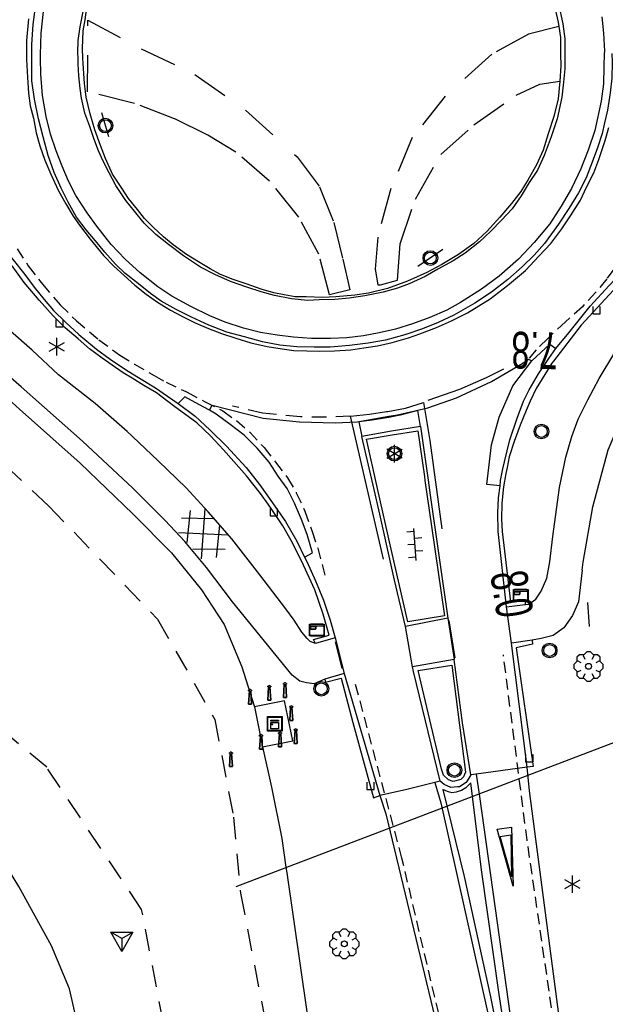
# Model space of a CAD drawing. Extents: x 99796 to 103543, y 406299 to 407646.
# Tile 69 of 85: x 102231 to 102271, y 406666 to 406733. Entities that reach past the tile are written whole.
import ezdxf
from ezdxf.enums import TextEntityAlignment as Align

# ---------------------------------------------------------------- set-up
doc = ezdxf.new("R2010")
doc.units = 0
for name, pattern in [('Cult-sch', [4.5, 2.5, -2]), ('Mi-deelstr', [1.65, 1, -0.65]), ('Mi-knt-strp', [1.15, 0.75, -0.4]), ('Slootbodem', [2.5, 1.5, -1])]:
    doc.linetypes.add(name, pattern=pattern)
for name, color, linetype in [('1101', 252, 'CONTINUOUS'), ('1103', 252, 'CONTINUOUS'), ('1104', 252, 'CONTINUOUS'), ('1107', 252, 'CONTINUOUS'), ('1110', 252, 'CONTINUOUS'), ('1111', 252, 'CONTINUOUS'), ('1202', 252, 'CONTINUOUS'), ('1203', 252, 'CONTINUOUS'), ('1206', 252, 'CONTINUOUS'), ('1207', 252, 'Mi-knt-strp'), ('1211', 252, 'CONTINUOUS'), ('1214', 252, 'Mi-deelstr'), ('1237', 252, 'CONTINUOUS'), ('1307', 252, 'Schrikhek'), ('1404', 252, 'CONTINUOUS'), ('1406', 252, 'Slootbodem'), ('1605', 252, 'CONTINUOUS'), ('2010', 252, 'Cult-sch'), ('2201', 252, 'CONTINUOUS'), ('2401', 252, 'CONTINUOUS'), ('2701', 252, 'CONTINUOUS'), ('2705', 252, 'CONTINUOUS'), ('2901', 252, 'CONTINUOUS'), ('3001', 252, 'CONTINUOUS'), ('3302', 252, 'CONTINUOUS'), ('3604', 252, 'CONTINUOUS'), ('4411', 252, 'CONTINUOUS'), ('4413', 252, 'CONTINUOUS'), ('4501', 252, 'CONTINUOUS')]:
    doc.layers.add(name, color=color, linetype=linetype)
doc.linetypes.add('Schrikhek', pattern='A,1.5,-0.5,[3,dgnlstyle.shx,S=0.004,R=0,X=0,Y=0],-0.5', length=2.5)

# ---------------------------------------------------------------- blocks, each defined once
blk = doc.blocks.new('100', base_point=(97530.523591, 404577.892233))
at = {"layer": '3302'}
blk.add_polyline3d([(97529.773591, 404578.324233, 0), (97531.273591, 404578.324233, 0), (97530.523591, 404577.024233, 0)], close=True, dxfattribs=at)
for points in [[(97530.523591, 404577.892233, 0), (97529.773591, 404578.324233, 0)], [(97530.523591, 404577.892233, 0), (97531.273591, 404578.324233, 0)], [(97530.523591, 404577.892233, 0), (97530.523591, 404577.024233, 0)]]:
    blk.add_polyline3d(points, dxfattribs=at)
blk = doc.blocks.new('PAALTJE', base_point=(97500.879966, 403507.602474))
at = {"layer": '3001'}
for points in [[(97500.929966, 403508.552474, 0), (97500.979966, 403508.552474, 0), (97500.979966, 403508.502474, 0), (97500.929966, 403508.502474, 0), (97500.979966, 403507.602474, 0), (97500.779966, 403507.602474, 0), (97500.829966, 403508.502474, 0), (97500.779966, 403508.502474, 0), (97500.779966, 403508.552474, 0), (97500.829966, 403508.552474, 0)], [(97500.829966, 403508.552474, 0), (97500.779966, 403508.552474, 0), (97500.779966, 403508.502474, 0), (97500.829966, 403508.502474, 0), (97500.779966, 403507.602474, 0), (97500.979966, 403507.602474, 0), (97500.929966, 403508.502474, 0), (97500.979966, 403508.502474, 0), (97500.979966, 403508.552474, 0), (97500.929966, 403508.552474, 0)]]:
    blk.add_polyline3d(points, dxfattribs=at)
blk.add_arc((97500.879966, 403508.552474), 0.05, 0, 180, dxfattribs=at)
blk.add_arc((97500.879966, 403508.552474), 0.05, 0, 180, dxfattribs=at)
blk = doc.blocks.new('IMG-OPENBARE_VERLICHTINGSKAST', base_point=(97500.879966, 403507.602474))
at = {"layer": '2705'}
for points in [[(97500.379966, 403508.102474, 0), (97501.379966, 403508.102474, 0), (97501.379966, 403507.102474, 0), (97500.379966, 403507.102474, 0)], [(97500.618198, 403507.866454, 0), (97501.129648, 403507.866454, 0), (97501.129648, 403507.789878, 0), (97500.618198, 403507.789878, 0)], [(97500.618198, 403507.709163, 0), (97501.129648, 403507.709163, 0), (97501.129648, 403507.270405, 0), (97500.618198, 403507.270405, 0)]]:
    blk.add_polyline3d(points, close=True, dxfattribs=at)
for points in [[(97500.416612, 403507.165485, 0), (97500.416612, 403508.044589, 0)], [(97500.438212, 403508.066188, 0), (97501.317777, 403508.066188, 0)], [(97501.339377, 403508.044589, 0), (97501.339377, 403507.165485, 0)], [(97501.317777, 403507.143885, 0), (97500.438212, 403507.143885, 0)]]:
    blk.add_polyline3d(points, dxfattribs=at)
blk.add_circle((97500.703094, 403507.568429), 0.035426, dxfattribs=at)
for centre, start, end in [((97500.438212, 403508.044589), 90, 180), ((97501.317777, 403508.044589), 0, 90), ((97500.438212, 403507.165485), 180, 270), ((97501.317777, 403507.165485), 270, 0)]:
    blk.add_arc(centre, 0.0216, start, end, dxfattribs=at)
blk = doc.blocks.new('VERKEERSBORD', base_point=(97503.821083, 403507.602474))
at = {"layer": '2401'}
for radius in [0.5, 0.5, 0.4, 0.4]:
    blk.add_circle((97503.821083, 403507.602474), radius, dxfattribs=at)
blk = doc.blocks.new('LICHTMAST', base_point=(106423.199838, 404577.892233))
at = {"layer": '2701'}
for points in [[(106423.199838, 404577.292233, 0), (106423.199838, 404578.492233, 0)], [(106422.680222, 404577.592233, 0), (106423.719453, 404578.192234, 0)], [(106423.719453, 404577.592234, 0), (106422.680222, 404578.192233, 0)]]:
    blk.add_polyline3d(points, dxfattribs=at)
blk = doc.blocks.new('TROTTOIRKOLK', base_point=(97500.879966, 403507.602474))
at = {"layer": '3604'}
blk.add_polyline3d([(97500.629987, 403507.602517, 0), (97500.629987, 403507.102474, 0), (97501.129945, 403507.102474, 0), (97501.129774, 403507.602517, 0)], dxfattribs=at)
blk = doc.blocks.new('GV6', base_point=(97503.821083, 403517.176353))
at = {"layer": '4411'}
for points in [[(97503.821083, 403517.145103, 0), (97503.977333, 403517.270103, 0)], [(97503.883583, 403517.082603, 0), (97504.133583, 403517.270103, 0)], [(97503.883583, 403517.270103, 0), (97504.133583, 403517.082603, 0)], [(97504.039833, 403517.270103, 0), (97504.196083, 403517.145103, 0)], [(97503.821083, 403517.207603, 0), (97503.977333, 403517.082603, 0)], [(97504.039833, 403517.082603, 0), (97504.196083, 403517.207603, 0)]]:
    blk.add_polyline3d(points, dxfattribs=at)
blk = doc.blocks.new('HECTOMETERPAAL', base_point=(97500.879966, 403507.602474))
at = {"layer": '2201'}
blk.add_polyline3d([(97501.379966, 403508.002474, 0), (97501.379966, 403507.202474, 0), (97500.379966, 403507.202474, 0), (97500.379966, 403508.002474, 0)], close=True, dxfattribs=at)
blk.add_polyline3d([(97501.379966, 403508.002474, 0), (97501.379966, 403507.202474, 0), (97500.379966, 403507.202474, 0), (97500.379966, 403508.002474, 0)], close=True, dxfattribs=at)
for points in [[(97500.387999, 403507.279814, 0), (97500.387999, 403507.920491, 0)], [(97500.387999, 403507.920491, 0), (97500.387999, 403507.279814, 0)], [(97500.459598, 403507.99209, 0), (97500.979966, 403507.99209, 0), (97501.298012, 403507.99209, 0)], [(97501.298012, 403507.99209, 0), (97500.979966, 403507.99209, 0), (97500.459598, 403507.99209, 0)], [(97501.369612, 403507.920491, 0), (97501.369612, 403507.279814, 0)], [(97501.369612, 403507.279814, 0), (97501.369612, 403507.920491, 0)], [(97500.407999, 403507.279814, 0), (97500.407999, 403507.820491, 0)], [(97500.407999, 403507.279814, 0), (97500.407999, 403507.820491, 0)], [(97500.437999, 403507.679814, 0), (97500.437999, 403507.820491, 0)], [(97500.437999, 403507.679814, 0), (97500.437999, 403507.820491, 0)], [(97500.437999, 403507.820491, 0), (97500.437999, 403507.679814, 0)], [(97500.459598, 403507.87209, 0), (97501.298012, 403507.87209, 0)], [(97500.459598, 403507.87209, 0), (97501.298012, 403507.87209, 0)], [(97500.459598, 403507.84209, 0), (97500.798012, 403507.84209, 0)], [(97500.459598, 403507.84209, 0), (97500.798012, 403507.84209, 0)], [(97500.798012, 403507.84209, 0), (97500.459598, 403507.84209, 0)], [(97500.798012, 403507.658214, 0), (97500.459598, 403507.658214, 0)], [(97500.798012, 403507.658214, 0), (97500.459598, 403507.658214, 0)], [(97500.459598, 403507.658214, 0), (97500.798012, 403507.658214, 0)], [(97501.298012, 403507.228214, 0), (97500.979966, 403507.228214, 0), (97500.459598, 403507.228214, 0)], [(97501.298012, 403507.228214, 0), (97500.979966, 403507.228214, 0), (97500.459598, 403507.228214, 0)], [(97500.819612, 403507.820491, 0), (97500.819612, 403507.679814, 0)], [(97500.819612, 403507.820491, 0), (97500.819612, 403507.679814, 0)], [(97500.819612, 403507.679814, 0), (97500.819612, 403507.820491, 0)], [(97501.349612, 403507.820491, 0), (97501.349612, 403507.279814, 0)], [(97501.349612, 403507.820491, 0), (97501.349612, 403507.279814, 0)], [(97501.298012, 403507.208214, 0), (97500.979966, 403507.208214, 0), (97500.459598, 403507.208214, 0)], [(97500.459598, 403507.208214, 0), (97500.979966, 403507.208214, 0), (97501.298012, 403507.208214, 0)]]:
    blk.add_polyline3d(points, dxfattribs=at)
for centre, radius, start, end in [((97500.459598, 403507.920491), 0.0716, 90, 180), ((97500.459598, 403507.920491), 0.0716, 90, 180), ((97501.298012, 403507.920491), 0.0716, 0, 90), ((97501.298012, 403507.920491), 0.0716, 0, 90), ((97500.459598, 403507.279814), 0.0716, 180, 270), ((97500.459598, 403507.279814), 0.0716, 180, 270), ((97500.459598, 403507.820491), 0.0516, 90, 180), ((97500.459598, 403507.820491), 0.0516, 90, 180), ((97500.459598, 403507.279814), 0.0516, 180, 270), ((97500.459598, 403507.279814), 0.0516, 180, 270), ((97500.459598, 403507.820491), 0.0216, 90, 180), ((97500.459598, 403507.820491), 0.0216, 90, 180), ((97500.459598, 403507.820491), 0.0216, 90, 180), ((97500.459598, 403507.679814), 0.0216, 180.000004, 270), ((97500.459598, 403507.679814), 0.0216, 180.000004, 270), ((97500.459598, 403507.679814), 0.0216, 180.000004, 270), ((97500.798012, 403507.820491), 0.0216, 0, 90), ((97500.798012, 403507.820491), 0.0216, 0, 90), ((97500.798012, 403507.820491), 0.0216, 0, 90), ((97500.798012, 403507.679814), 0.0216, 270.000004, 0), ((97500.798012, 403507.679814), 0.0216, 270.000004, 0), ((97500.798012, 403507.679814), 0.0216, 270.000004, 0), ((97501.298012, 403507.820491), 0.0516, 0, 90), ((97501.298012, 403507.820491), 0.0516, 0, 90), ((97501.298012, 403507.279814), 0.0716, 270, 0), ((97501.298012, 403507.279814), 0.0516, 270.000003, 0), ((97501.298012, 403507.279814), 0.0516, 270.000003, 0), ((97501.298012, 403507.279814), 0.0716, 270, 0)]:
    blk.add_arc(centre, radius, start, end, dxfattribs=at)
blk = doc.blocks.new('BOOM', base_point=(97503.821083, 403507.602474))
at = {"layer": '2901'}
for points in [[(97504.071083, 403508.102474, 0), (97504.196083, 403508.352474, 0), (97503.946083, 403508.602474, 0), (97503.696083, 403508.602474, 0), (97503.446083, 403508.352474, 0), (97503.571083, 403508.102474, 0)], [(97503.321083, 403507.852474, 0), (97503.071083, 403507.977474, 0), (97502.821083, 403507.727474, 0), (97502.821083, 403507.477474, 0), (97503.071083, 403507.227474, 0), (97503.321083, 403507.352474, 0)], [(97503.491578, 403508.39797, 0), (97503.202364, 403508.39797, 0), (97503.025588, 403508.221193, 0), (97503.025588, 403507.931979, 0)], [(97504.616578, 403507.931979, 0), (97504.616578, 403508.221193, 0), (97504.439801, 403508.39797, 0), (97504.150588, 403508.39797, 0)], [(97504.321083, 403507.352474, 0), (97504.571083, 403507.227474, 0), (97504.821083, 403507.477474, 0), (97504.821083, 403507.727474, 0), (97504.571083, 403507.977474, 0), (97504.321083, 403507.852474, 0)], [(97503.025588, 403507.27297, 0), (97503.025588, 403506.983756, 0), (97503.202364, 403506.806979, 0), (97503.491578, 403506.806979, 0)], [(97504.150588, 403506.806979, 0), (97504.439801, 403506.806979, 0), (97504.616578, 403506.983756, 0), (97504.616578, 403507.27297, 0)], [(97503.571083, 403507.102474, 0), (97503.446083, 403506.852474, 0), (97503.696083, 403506.602474, 0), (97503.946083, 403506.602474, 0), (97504.196083, 403506.852474, 0), (97504.071083, 403507.102474, 0)]]:
    blk.add_polyline3d(points, dxfattribs=at)
blk.add_circle((97503.821083, 403507.602474), 0.2, dxfattribs=at)
blk.add_circle((97503.821083, 403507.602474), 0.2, dxfattribs=at)
blk = doc.blocks.new('VOORWAARSCHUWINGSDRIEHOEK', base_point=(97500.879966, 403507.602474))
at = {"layer": '1237'}
blk.add_polyline3d([(97504.879966, 403508.108507, 0), (97504.8781, 403507.103754, 0), (97500.879966, 403507.602474, 0)], close=True, dxfattribs=at)
blk.add_polyline3d([(97504.369687, 403507.958989, 0), (97504.37033, 403507.245386, 0), (97501.535045, 403507.606741, 0), (97504.365488, 403507.959918, 0)], dxfattribs=at)
blk = doc.blocks.new('OV6', base_point=(97503.821083, 403517.176353))
at = {"layer": '4413'}
for points in [[(97503.852333, 403517.176353, 0), (97503.852333, 403517.207603, 0)], [(97503.977333, 403517.176353, 0), (97503.977333, 403517.207603, 0)], [(97504.102333, 403517.176353, 0), (97504.102333, 403517.207603, 0)], [(97503.821083, 403517.176353, 0), (97504.133583, 403517.176353, 0)], [(97503.914833, 403517.176353, 0), (97503.914833, 403517.145103, 0)], [(97504.039833, 403517.176353, 0), (97504.039833, 403517.145103, 0)]]:
    blk.add_polyline3d(points, dxfattribs=at)

msp = doc.modelspace()

# ---------------------------------------------------------------- linework, layer by layer
at = {"layer": '1101'}
for points in [[(102232.304394, 406730.462257, 1.082576), (102232.307478, 406731.41066, 1.089819), (102232.389062, 406732.757352, 1.084044), (102232.608109, 406734.298132, 1.072494)], [(102271.141022, 406725.329124, 1.035919), (102270.823255, 406724.364273, 1.035919), (102270.460784, 406723.377444, 0.987794), (102270.045414, 406722.325422, 1.016669), (102269.51754, 406721.300222, 1.018594), (102268.856674, 406720.235534, 1.014744), (102268.164142, 406719.159298, 1.003194), (102267.204135, 406717.852838, 1.028219), (102266.503035, 406717.061587, 0.968544), (102265.694275, 406716.261767, 0.918494), (102264.711171, 406715.403833, 0.937744), (102263.593956, 406714.535467, 0.903094), (102262.464076, 406713.787802, 0.916569), (102261.042877, 406712.95967, 0.947369), (102259.975582, 406712.464951, 0.949294), (102258.895248, 406712.024994, 0.966619), (102257.701665, 406711.62229, 0.966619), (102256.387755, 406711.259075, 0.955069), (102255.193799, 406711.049713, 0.924269), (102253.931298, 406710.905917, 0.910794), (102252.627447, 406710.789315, 0.918494), (102251.524388, 406710.794903, 0.939669), (102250.341609, 406710.816138, 0.935819), (102249.194219, 406710.920818, 0.935819), (102248.007342, 406711.148433, 0.943519), (102246.782466, 406711.479239, 0.947369), (102245.590746, 406711.805202, 0.939669), (102244.36438, 406712.286882, 0.951219), (102243.167817, 406712.832265, 0.941594), (102242.140382, 406713.343747, 0.949294), (102241.1163, 406713.921167, 0.945444), (102240.389868, 406714.448296, 0.947369), (102239.565834, 406715.091653, 0.949294), (102238.631531, 406715.828143, 0.933894), (102238.00978, 406716.429405, 0.947369), (102237.274408, 406717.25791, 0.953144), (102236.63105, 406718.025692, 0.953144), (102236.014515, 406718.778201, 0.953144), (102235.356256, 406719.643585, 0.966619), (102234.775856, 406720.650904, 1.078269), (102234.305724, 406721.617989, 1.080194), (102233.834102, 406722.68007, 1.089819), (102233.426183, 406723.84385, 1.095594), (102233.065947, 406725.105234, 1.070569), (102232.766061, 406726.337187, 1.068644), (102232.492998, 406727.682017, 1.082119), (102232.307106, 406728.932597, 1.068644), (102232.30338, 406730.150394, 1.080194), (102232.304394, 406730.462257, 1.082576)], [(102271.78876, 406730.78429, 1.021058), (102271.818652, 406730.205529, 1.026294), (102271.796673, 406729.101352, 1.022444), (102271.671131, 406728.097387, 1.032069), (102271.502375, 406726.916842, 1.022444), (102271.30419, 406726.05332, 0.991644), (102271.141022, 406725.329124, 1.035919)], [(102229.292973, 406718.752869, 0.864626), (102229.500099, 406718.551703, 0.856069), (102230.146437, 406717.763431, 0.856069), (102231.030076, 406716.724821, 0.821419), (102231.822445, 406715.723462, 0.828844), (102232.458725, 406714.879684, 0.841219), (102233.150139, 406714.038514, 0.833794), (102233.787909, 406713.290475, 0.831319), (102234.597042, 406712.496616, 0.831319), (102235.505267, 406711.657308, 0.831319), (102236.714124, 406710.639559, 0.836269), (102237.634643, 406709.969379, 0.838744), (102238.675862, 406709.259339, 0.853594), (102239.747628, 406708.60555, 0.836269), (102240.719184, 406708.014347, 0.848644), (102241.546198, 406707.441025, 0.846169), (102242.259964, 406706.941836, 0.836269)], [(102267.983245, 406710.703896, 0.9015), (102268.859778, 406711.753892, 0.9495), (102270.325839, 406713.58617, 0.9715), (102271.610106, 406714.978776, 0.9495), (102272.794582, 406716.231774, 0.9495), (102273.712799, 406716.991972, 0.9385)], [(102267.505884, 406710.001789, 0.871744), (102267.983245, 406710.703896, 0.9015)], [(102264.18354, 406701.349907, 0.878028), (102264.22502, 406701.692529, 0.881644), (102264.384463, 406702.489369, 0.87855), (102264.480203, 406702.967323, 0.876694), (102264.854222, 406704.471968, 0.866794), (102265.338882, 406705.952771, 0.874219), (102265.790015, 406707.111336, 0.856894), (102266.168132, 406707.877629, 0.856894), (102266.791745, 406708.96057, 0.876694), (102267.505884, 406710.001789, 0.871744)], [(102242.259964, 406706.941836, 0.836269), (102243.43045, 406706.080921, 0.809869), (102244.427338, 406705.161519, 0.799969), (102245.557591, 406704.033874, 0.770269), (102246.902793, 406702.579893, 0.767794), (102247.815117, 406701.42021, 0.747994), (102248.680874, 406700.177454, 0.733144), (102249.564886, 406698.910855, 0.733144), (102250.347196, 406697.567143, 0.733144), (102250.869482, 406696.486436, 0.723507)], [(102256.793107, 406705.052577, 0.830365), (102254.775077, 406704.706661, 0.829669)], [(102258.765235, 406705.390625, 0.831044), (102256.793107, 406705.052577, 0.830365)], [(102258.765235, 406705.390625, 0.831044), (102259.279698, 406701.731272, 0.837484), (102259.424239, 406700.702719, 0.839294), (102260.623782, 406692.320444, 0.712436)], [(102257.746741, 406691.75718, 0.69401), (102257.0028, 406694.920696, 0.752669), (102255.997717, 406699.410044, 0.799419), (102255.608796, 406701.095738, 0.809046), (102254.775077, 406704.706661, 0.829669)], [(102264.629959, 406693.104617, 0.738094), (102264.048814, 406698.23993, 0.854419), (102264.038756, 406699.496843, 0.842044), (102264.083087, 406700.52018, 0.869269), (102264.18354, 406701.349907, 0.878028)], [(102250.869482, 406696.486436, 0.723507), (102251.018121, 406696.179472, 0.720769), (102251.621246, 406694.87264, 0.683644), (102252.15806, 406693.550162, 0.661369), (102252.612173, 406692.189314, 0.639095), (102252.958252, 406690.996848, 0.590818)], [(102264.969706, 406690.626927, 0.669937), (102264.629959, 406693.104617, 0.738094)], [(102260.623782, 406692.320444, 0.712436), (102261.056563, 406689.518424, 0.733434)], [(102258.223849, 406689.00989, 0.73073), (102257.746741, 406691.75718, 0.69401)], [(102252.958252, 406690.996848, 0.590818), (102253.578141, 406688.551195, 0.521821)], [(102266.025, 406682.186, 0.657), (102264.969706, 406690.626927, 0.669937)], [(102260.118, 406681.225, 0.721), (102258.299063, 406688.692329, 0.758446), (102258.223849, 406689.00989, 0.73073)], [(102253.578141, 406688.551195, 0.521821), (102255.993, 406680.258, 0.674)], [(102280.662443, 406595.390167, 0.492716), (102278.878, 406605.136, 0.492), (102274.44, 406629.149, 0.495), (102270.1, 406652.831, 0.508), (102270.095784, 406652.858022, 0.508025), (102268.418, 406663.612, 0.518), (102266.199, 406680.556, 0.643), (102266.025, 406682.186, 0.657)], [(102255.993, 406680.258, 0.674), (102256.407, 406678.997, 0.67), (102260.5, 406662.015, 0.517), (102262.734, 406651.492, 0.516), (102262.735277, 406651.485256, 0.516006), (102267.224, 406627.772, 0.536), (102271.611, 406604.132, 0.525), (102273.46109, 406594.069911, 0.527516)]]:
    msp.add_polyline3d(points, dxfattribs=at)
at = {"layer": '1103'}
for points in [[(102266.357502, 406709.848385, 1.0445), (102267.570795, 406710.978324, 0.8795), (102267.983245, 406710.703896, 0.9015)], [(102256.601946, 406706.076497, 1.00294), (102257.211896, 406706.185307, 1.0005), (102259.269825, 406706.660851, 1.0225), (102261.211378, 406707.33146, 1.0225), (102263.610436, 406708.453375, 0.9895), (102265.742806, 406709.686745, 1.0225), (102266.115537, 406709.964931, 1.0225), (102266.357502, 406709.848385, 1.0445)], [(102264.18354, 406701.349907, 0.878028), (102263.279079, 406701.426878, 0.9345), (102263.606414, 406704.136101, 0.9455), (102264.123967, 406706.022153, 0.9455), (102265.062388, 406708.142312, 0.9565), (102266.357502, 406709.848385, 1.0445)], [(102244.39283, 406706.487302, 0.86304), (102244.57647, 406706.842344, 0.9785), (102248.065015, 406705.952135, 1.0005), (102250.540626, 406705.691514, 1.0115), (102252.961029, 406705.628648, 0.9675), (102254.461676, 406705.694693, 1.0115), (102256.601946, 406706.076497, 1.00294)], [(102266.025, 406682.186, 0.657), (102262.563, 406681.705, 0.692), (102262.205, 406681.658, 0.697)], [(102262.205, 406681.658, 0.697), (102261.888, 406681.143, 0.715), (102261.425, 406680.842, 0.735), (102261.280078, 406680.830367, 0.72773)], [(102260.118, 406681.225, 0.721), (102259.745, 406681.137, 0.726), (102257.755, 406680.64, 0.685), (102255.993, 406680.258, 0.674)], [(102261.280078, 406680.830367, 0.72773), (102260.827, 406680.794, 0.705), (102260.376, 406680.989, 0.713), (102260.118, 406681.225, 0.721)]]:
    msp.add_polyline3d(points, dxfattribs=at)
at = {"layer": '1104'}
for points in [[(102269.78, 406695.606, 0.838), (102269.847, 406696.144, 0.858), (102270.506, 406699.904, 0.861), (102271.536, 406703.789, 0.907), (102273.001, 406707.205, 0.972), (102275.185, 406710.417, 0.974), (102277.578, 406713.057, 0.926), (102280.438, 406715.443, 0.847), (102283.654, 406717.338, 0.785), (102287.098, 406718.62, 0.707), (102290.871, 406719.466, 0.643), (102295.294529, 406719.971018, 0.606997)], [(102250.541284, 406688.027792, 0.604818), (102250.025331, 406688.446887, 0.609918), (102245.961412, 406693.445109, 1.048294), (102244.193017, 406695.767827, 1.058195), (102242.723017, 406697.53734, 1.061494), (102241.387873, 406698.987968, 1.051595), (102240.954995, 406699.419357, 1.052893), (102239.187344, 406701.181419, 1.058195), (102235.76492, 406704.375111, 1.051595), (102231.567636, 406708.075069, 1.064794), (102223.970651, 406714.668088, 0.949294), (102220.996379, 406717.050783, 0.886594), (102220.280378, 406717.578657, 0.837094), (102219.414248, 406717.951931, 0.817294), (102218.480318, 406718.214564, 0.777694), (102216.911226, 406718.416102, 0.678694), (102214.91298, 406718.623974, 0.586294), (102213.660619, 406718.678378, 0.514204)], [(102251.629069, 406690.611281, 0.615819), (102251.251324, 406690.746136, 0.652418), (102251.046433, 406690.936871, 0.727218), (102250.679492, 406691.371985, 0.783318), (102250.173225, 406692.190431, 0.858119), (102249.609589, 406692.963801, 0.863494), (102247.825175, 406695.268638, 0.912994), (102245.914474, 406697.735898, 0.896494), (102244.306638, 406699.560545, 0.893194), (102242.821365, 406701.200046, 0.919594), (102240.903586, 406703.036614, 0.916295), (102238.71982, 406705.118306, 0.916295), (102238.797306, 406705.03784, 0.988894), (102236.622109, 406706.951521, 1.048294), (102234.118714, 406708.909907, 1.081294), (102232.332065, 406710.573249, 1.088719), (102230.847164, 406711.872257, 1.071394)], [(102265.901567, 406693.247783, 0.621789), (102265.9204, 406693.249904, 0.620067), (102266.152858, 406693.275981, 0.598819), (102266.625598, 406693.626903, 0.618418), (102266.983225, 406694.174521, 0.612819), (102267.361342, 406695.045494, 0.618418), (102267.572939, 406696.161591, 0.601618), (102267.779692, 406697.88938, 0.720219), (102268.222629, 406701.227985, 0.746619), (102268.671154, 406703.299247, 0.755419), (102269.079074, 406704.700701, 0.755419), (102269.501894, 406705.885343, 0.753219), (102270.150467, 406707.201861, 0.75762), (102270.934268, 406708.65994, 0.762019), (102271.922588, 406710.301675, 0.823619)], [(102269.78, 406695.606, 0.838), (102269.532814, 406693.429463, 0.66522), (102269.12266, 406692.516394, 0.580019), (102268.522888, 406691.665538, 0.669619)], [(102264.629959, 406693.104617, 0.738094), (102265.901567, 406693.247783, 0.621789)], [(102260.623782, 406692.320444, 0.712436), (102257.746741, 406691.75718, 0.69401)], [(102268.522888, 406691.665538, 0.669619), (102267.811357, 406691.153683, 0.624819), (102266.98248, 406690.931283, 0.624819), (102266.369298, 406690.838523, 0.638564)], [(102252.958252, 406690.996848, 0.590818), (102251.629069, 406690.611281, 0.615819)], [(102266.369298, 406690.838523, 0.638564), (102264.969706, 406690.626927, 0.669937)], [(102261.056563, 406689.518424, 0.733434), (102258.223849, 406689.00989, 0.73073)], [(102252.261623, 406688.177176, 0.587818), (102251.529231, 406687.850095, 0.604818), (102251.014396, 406687.920876, 0.601419), (102250.541284, 406688.027792, 0.604818)], [(102253.578141, 406688.551195, 0.521821), (102252.261623, 406688.177176, 0.587818)]]:
    msp.add_polyline3d(points, dxfattribs=at)
at = {"layer": '1107'}
for points in [[(102235.786888, 406730.47977, 1.465329), (102235.745921, 406731.132381, 1.468494), (102235.807761, 406732.333787, 1.453644), (102235.926344, 406733.082785, 1.454514), (102236.032768, 406733.754985, 1.455294)], [(102267.935782, 406733.810492, 1.310094), (102268.133595, 406732.926108, 1.303494), (102268.180372, 406732.617911, 1.302025)], [(102232.888783, 406730.465196, 1.231951), (102232.884153, 406730.728187, 1.234194), (102232.950836, 406732.172854, 1.241894), (102233.105063, 406733.638011, 1.253444)], [(102271.121278, 406733.290814, 1.214944), (102271.238252, 406732.164659, 1.228419), (102271.287426, 406730.955802, 1.236119), (102271.281389, 406730.778568, 1.236438)], [(102268.180372, 406732.617911, 1.302025), (102268.291175, 406731.88787, 1.298544), (102268.298253, 406730.928607, 1.301844), (102268.304061, 406730.74499, 1.304633)], [(102271.072477, 406727.550887, 1.309269), (102270.63848, 406725.532897, 1.295794), (102270.194426, 406724.213772, 1.249594), (102269.679591, 406722.933389, 1.193769), (102269.046664, 406721.584462, 1.182219), (102268.347054, 406720.383056, 1.195694), (102267.572194, 406719.181277, 1.157194), (102266.504898, 406717.918404, 1.161044), (102265.443935, 406716.787033, 1.157194), (102264.115869, 406715.619154, 1.143719), (102262.917816, 406714.726947, 1.147569), (102261.480972, 406713.819094, 1.151419), (102260.561942, 406713.312455, 1.176444), (102259.40673, 406712.803207, 1.161044), (102258.228048, 406712.364741, 1.162969), (102257.06166, 406712.002643, 1.155269), (102255.944818, 406711.764596, 1.157194), (102254.879012, 406711.555235, 1.162969), (102253.759935, 406711.428575, 1.151419), (102252.646446, 406711.374559, 1.166819), (102251.350045, 406711.376794, 1.176444), (102250.114738, 406711.463966, 1.193769), (102249.001249, 406711.603664, 1.197619), (102247.873231, 406711.77838, 1.187994), (102246.725469, 406712.076776, 1.187994), (102245.457008, 406712.487303, 1.197619), (102244.421005, 406712.910123, 1.199544), (102243.127211, 406713.558696, 1.197619), (102241.833791, 406714.260168, 1.168744), (102240.894645, 406714.904271, 1.180294), (102239.680945, 406715.846025, 1.197619), (102238.651275, 406716.787405, 1.161044), (102237.710639, 406717.77945, 1.176444), (102236.737593, 406719.015874, 1.172594), (102236.070021, 406719.93006, 1.174519), (102235.302612, 406721.124388, 1.186069), (102234.806403, 406722.096689, 1.180294), (102234.363466, 406723.111086, 1.180294), (102233.97082, 406724.167578, 1.178369), (102233.571469, 406725.28889, 1.187994), (102233.269721, 406726.497747, 1.201469), (102233.022734, 406727.915965, 1.207244), (102232.907995, 406729.374044, 1.222644), (102232.888783, 406730.465196, 1.231951)], [(102254.294514, 406714.327969, 1.357944), (102253.011897, 406714.213975, 1.351344), (102252.096593, 406714.175232, 1.364544), (102250.983476, 406714.208014, 1.384344), (102250.240281, 406714.2177, 1.376094), (102249.485537, 406714.344733, 1.381044), (102248.788535, 406714.491509, 1.387644), (102247.909367, 406714.738868, 1.400844), (102246.96128, 406715.069674, 1.410744), (102245.955452, 406715.420224, 1.407444), (102245.096772, 406715.764068, 1.407444), (102244.439631, 406716.123931, 1.404144), (102243.65583, 406716.587357, 1.404144), (102242.825463, 406717.090271, 1.387644), (102241.933256, 406717.753001, 1.387644), (102241.263449, 406718.303971, 1.387644), (102240.559741, 406718.96223, 1.387644), (102239.975616, 406719.540022, 1.397544), (102239.493563, 406720.159538, 1.402494), (102238.884106, 406720.907204, 1.405794), (102238.440051, 406721.610166, 1.409094), (102237.805262, 406722.567566, 1.420644), (102237.313523, 406723.645292, 1.420644), (102236.987188, 406724.522971, 1.423944), (102236.605346, 406725.594737, 1.427244), (102236.265599, 406726.674698, 1.430544), (102236.012279, 406727.820598, 1.442094), (102235.965185, 406728.189606, 1.442094), (102235.89456, 406728.74298, 1.442094), (102235.809996, 406730.111651, 1.463544), (102235.786888, 406730.47977, 1.465329)], [(102268.304061, 406730.74499, 1.304633), (102268.329173, 406729.951091, 1.316694), (102268.24517, 406728.898526, 1.313461)], [(102271.281389, 406730.778568, 1.236438), (102271.250918, 406729.884036, 1.238044), (102271.21888, 406728.726961, 1.239969), (102271.072477, 406727.550887, 1.309269)], [(102268.24517, 406728.898526, 1.313461), (102268.136203, 406727.690585, 1.352994), (102267.851218, 406726.50557, 1.356294), (102267.46267, 406725.309752, 1.376094), (102267.123296, 406724.197753, 1.387644), (102266.673281, 406723.215021, 1.402494), (102266.095116, 406722.206213, 1.394244), (102265.60524, 406721.395962, 1.387644), (102264.964491, 406720.561124, 1.324944), (102264.163181, 406719.627939, 1.324944), (102263.2896, 406718.671657, 1.308444), (102262.400746, 406717.854701, 1.295244), (102261.361762, 406717.103683, 1.277094), (102260.229274, 406716.423445, 1.273794), (102259.199976, 406715.872474, 1.283694), (102257.880106, 406715.280898, 1.296894), (102256.513297, 406714.780219, 1.282044), (102255.227327, 406714.455001, 1.291944), (102254.294514, 406714.327969, 1.357944)], [(102291.51257, 406723.215419, 0.7295), (102291.229175, 406723.1684, 0.7955), (102291.155275, 406724.249963, 0.9825), (102289.309177, 406724.084868, 0.9385), (102287.860887, 406723.860557, 0.9715), (102286.681357, 406723.601934, 0.9715), (102285.414639, 406723.264466, 1.0375), (102284.536527, 406723.002075, 1.0595), (102283.336699, 406722.593654, 1.0485), (102282.211415, 406722.111278, 1.0925), (102280.731291, 406721.463908, 1.1255), (102279.243431, 406720.635465, 1.1035), (102277.993755, 406719.876916, 1.1365), (102276.6004, 406718.946555, 1.1145), (102275.344815, 406717.961817, 1.1475), (102273.979268, 406716.716555, 1.1365), (102272.788098, 406715.628982, 1.1255), (102271.345709, 406714.049218, 1.1255), (102269.715122, 406712.281078, 1.1365), (102267.825046, 406709.841762, 1.1255)], [(102242.04, 406706.725, 1.03), (102241.567805, 406707.075946, 1.082395), (102240.785866, 406707.671247, 1.161594), (102239.932775, 406708.181612, 1.164894), (102239.139288, 406708.675213, 1.158294), (102238.529458, 406709.040292, 1.159945), (102237.774342, 406709.552892, 1.156644), (102237.085163, 406710.04612, 1.173144), (102236.236542, 406710.680537, 1.173144), (102235.458701, 406711.357795, 1.161594), (102234.584376, 406712.111794, 1.159945), (102233.754753, 406712.921299, 1.158294), (102232.802942, 406713.977791, 1.151694), (102231.784075, 406715.185903, 1.141794), (102230.954825, 406716.316156, 1.148394)], [(102267.825046, 406709.841762, 1.1255), (102267.714127, 406709.688492, 0.985869), (102267.059221, 406708.634235, 1.076344), (102266.654282, 406707.96331, 1.072494), (102266.23854, 406707.114689, 1.055169), (102265.966594, 406706.463881, 1.055169), (102265.555694, 406705.461405, 1.043619), (102265.15299, 406704.357602, 1.064794), (102264.806166, 406703.315638, 1.093669), (102264.66535, 406702.598892, 1.102162), (102264.582648, 406702.178307, 1.107144), (102264.409795, 406701.263376, 1.049394), (102264.309585, 406700.155474, 1.020519), (102264.280155, 406699.074023, 1.012819), (102264.323741, 406698.223166, 1.016669), (102264.896318, 406693.435796, 0.797619), (102265.862658, 406693.593375, 0.722019), (102265.901567, 406693.247783, 0.621789)], [(102251.629069, 406690.611281, 0.615819), (102251.489743, 406690.878384, 0.649918), (102252.54698, 406691.160016, 0.744218), (102252.13012, 406692.602821, 0.897594), (102251.564249, 406694.244929, 0.907494), (102250.80727, 406695.938818, 0.907494), (102250.056624, 406697.458737, 0.933894), (102249.40358, 406698.609479, 0.935544), (102248.642876, 406699.723713, 0.938844), (102248.385459, 406700.088419, 0.944332), (102247.868761, 406700.820439, 0.955344), (102246.911734, 406702.02855, 0.955344), (102246.068701, 406702.992283, 0.968545), (102245.360523, 406703.796946, 0.976794), (102244.476139, 406704.747267, 1.006494), (102243.538856, 406705.624573, 1.019694), (102242.442503, 406706.425883, 1.029594), (102242.04, 406706.725, 1.03)], [(102266.369298, 406690.838523, 0.638564), (102266.393884, 406690.548696, 0.707318), (102265.288591, 406690.315492, 0.838418), (102266.443424, 406682.229846, 0.529918), (102266.025, 406682.186, 0.657)], [(102262.205, 406681.658, 0.697), (102261.63747, 406685.201344, 0.671918), (102261.056563, 406689.518424, 0.733434)], [(102252.261623, 406688.177176, 0.587818), (102252.308189, 406687.964462, 0.676219), (102253.363937, 406688.228585, 0.751018), (102254.163384, 406685.224511, 0.757819), (102255.567814, 406680.097102, 0.596318), (102255.993, 406680.258, 0.674)]]:
    msp.add_polyline3d(points, dxfattribs=at)
for points in [[(102260.406225, 406692.473926, 0.847544), (102257.916241, 406692.071222, 0.861294), (102256.77444, 406697.031818, 0.945169), (102255.84498, 406701.161675, 1.015695), (102255.089491, 406704.520024, 1.073044), (102256.838701, 406704.808361, 1.079919), (102258.587911, 406705.096699, 1.086794), (102259.028986, 406701.974906, 1.035347), (102259.067729, 406701.700725, 1.030826), (102259.507313, 406698.58899, 0.979544)], [(102258.61385, 406688.755589, 0.976793), (102260.893801, 406689.12064, 0.938261), (102261.83433, 406681.835806, 0.859169), (102261.701894, 406681.529764, 0.859169), (102261.520992, 406681.327684, 0.859845), (102260.985563, 406681.19218, 0.859169), (102260.67952, 406681.324616, 0.859169), (102260.332244, 406681.635497, 0.858493), (102260.190066, 406682.045842, 0.859845)]]:
    msp.add_polyline3d(points, close=True, dxfattribs=at)
at = {"layer": '1110'}
for points in [[(102268.167495, 406734.179296, 1.170394), (102268.45099, 406732.81882, 1.172319), (102268.589943, 406731.775738, 1.201194), (102268.595158, 406730.784811, 1.262794)], [(102235.452456, 406730.478089, 1.395059), (102235.438957, 406730.831005, 1.403319), (102235.44827, 406731.66845, 1.397544), (102235.60436, 406732.592322, 1.397544), (102235.79584, 406733.649187, 1.405244)], [(102268.39064, 406727.81352, 1.233919), (102268.062442, 406726.346128, 1.228144), (102267.672777, 406725.121252, 1.220444), (102267.191097, 406723.832674, 1.218519), (102266.736611, 406722.844355, 1.220444), (102266.172975, 406721.997969, 1.208894), (102265.611946, 406721.102782, 1.201194), (102264.998391, 406720.207594, 1.185794), (102264.276429, 406719.442047, 1.183869), (102263.567507, 406718.679853, 1.187719), (102262.774392, 406717.956401, 1.197344), (102261.806189, 406717.190854, 1.189644), (102260.992959, 406716.663353, 1.195419), (102259.939446, 406716.090404, 1.187719), (102259.088218, 406715.606488, 1.193494), (102258.004903, 406715.097614, 1.195419), (102257.193535, 406714.793257, 1.197344), (102256.219372, 406714.526527, 1.203119), (102254.975125, 406714.278422, 1.228144), (102253.91975, 406714.122333, 1.226219), (102252.939626, 406714.0292, 1.231994), (102251.871213, 406714.000143, 1.253169), (102251.104548, 406713.974066, 1.272419), (102249.992921, 406714.083962, 1.280119), (102248.82616, 406714.299657, 1.293594), (102247.910857, 406714.547761, 1.291669), (102246.932968, 406714.864783, 1.303219), (102245.836242, 406715.254821, 1.307069), (102244.770809, 406715.737991, 1.322469), (102243.799626, 406716.236062, 1.328244), (102242.620944, 406717.012413, 1.360969), (102241.613253, 406717.774235, 1.337869), (102240.753829, 406718.465276, 1.334019), (102239.952519, 406719.234549, 1.334019), (102239.303573, 406720.044799, 1.355194), (102238.697841, 406720.784642, 1.337869), (102238.028406, 406721.797176, 1.330169), (102237.56349, 406722.665913, 1.335944), (102237.151846, 406723.455675, 1.339794), (102236.846372, 406724.16199, 1.341719), (102236.53084, 406724.99571, 1.345569), (102236.245483, 406725.817882, 1.347494), (102235.916167, 406726.729833, 1.351344), (102235.690414, 406727.739014, 1.355194), (102235.587596, 406728.396528, 1.385994), (102235.516071, 406729.272716, 1.387919), (102235.467269, 406730.09079, 1.385994), (102235.452456, 406730.478089, 1.395059)], [(102268.595158, 406730.784811, 1.262794), (102268.599256, 406729.74769, 1.299369), (102268.508359, 406728.840582, 1.301294), (102268.39064, 406727.81352, 1.233919)], [(102249.503791, 406686.704569, 0.524418), (102247.458234, 406686.295159, 0.394219)], [(102247.458234, 406686.295159, 0.394219), (102248.010694, 406683.558933, 0.417318)], [(102250.080838, 406683.960892, 0.518118), (102249.503791, 406686.704569, 0.524418)], [(102248.010694, 406683.558933, 0.417318), (102250.080838, 406683.960892, 0.518118)]]:
    msp.add_polyline3d(points, dxfattribs=at)
at = {"layer": '1111'}
for points in [[(102244.39283, 406706.487302, 0.86304), (102243.68526, 406706.879996, 0.858544), (102242.717802, 406707.391478, 0.848644), (102242.259964, 406706.941836, 0.836269)], [(102250.869482, 406696.486436, 0.723507), (102251.422315, 406696.775518, 0.640744), (102251.049414, 406698.035039, 0.710045), (102250.667571, 406699.057631, 0.714994), (102250.184774, 406700.155102, 0.762019), (102249.68633, 406701.146774, 0.786769), (102249.076872, 406701.997258, 0.823895), (102248.458474, 406702.944227, 0.826369), (102247.645243, 406703.898273, 0.853594), (102246.751174, 406704.78899, 0.865969), (102245.806813, 406705.512442, 0.858544), (102244.853883, 406706.231423, 0.865969), (102244.39283, 406706.487302, 0.86304)]]:
    msp.add_polyline3d(points, dxfattribs=at)
at = {"layer": '1202'}
for points in [[(102262.563, 406681.705, 0.692), (102262.777, 406680.171, 0.694), (102265.189, 406662.96, 0.603), (102266.893, 406652.267, 0.617), (102271.32, 406628.426, 0.602), (102275.682, 406604.686, 0.607), (102277.493731, 406594.809233, 0.609136), (102279.580335, 406583.433984, 0.611596), (102280.771, 406576.943, 0.613), (102285.834, 406549.427, 0.602), (102290.683, 406523.088, 0.594), (102295.573935, 406496.45727, 0.608155)], [(102259.745, 406681.137, 0.726), (102260.162, 406679.748, 0.692), (102263.951, 406662.771, 0.581), (102266.036, 406652.117, 0.62), (102270.397, 406628.328, 0.612), (102274.721, 406604.527, 0.609), (102276.550164, 406594.636245, 0.609714), (102278.624604, 406583.419216, 0.610523), (102279.848, 406576.804, 0.611), (102284.85, 406549.413, 0.616), (102289.727, 406522.97, 0.584), (102294.618429, 406496.282093, 0.596283)]]:
    msp.add_polyline3d(points, dxfattribs=at)
at = {"layer": '1203'}
msp.add_polyline3d([(102258.765235, 406705.390625, 0.831044), (102258.585676, 406706.479155, 0.800794), (102257.394328, 406706.15878, 0.800794), (102256.616189, 406706.00021, 0.822902), (102256.310269, 406705.93787, 0.831594), (102255.476921, 406705.808602, 0.860194), (102254.574283, 406705.705784, 0.890994), (102254.775077, 406704.706661, 0.829669)], dxfattribs=at)
msp.add_polyline3d([(102262.205, 406681.11, 0.686), (102261.863, 406680.766, 0.691), (102261.551, 406680.591, 0.696), (102261.340439, 406680.524443, 0.695395), (102261.203, 406680.481, 0.695), (102260.89, 406680.438, 0.697), (102260.608, 406680.513, 0.694), (102260.289, 406680.665, 0.685), (102261.741, 406674.722, 0.619), (102263.544, 406666.532, 0.574), (102265.561, 406656.526, 0.583), (102265.693, 406656.542, 0.585), (102264.135, 406666.692, 0.575), (102262.917, 406675.176, 0.614)], close=True, dxfattribs=at)
at = {"layer": '1206'}
for points in [[(102232.074648, 406733.13845, 1.165994), (102231.943517, 406731.667705, 1.165994), (102231.941787, 406730.460434, 1.16957), (102231.941655, 406730.367951, 1.169844), (102232.000887, 406729.15984, 1.177544), (102232.075765, 406728.086956, 1.185244), (102232.195719, 406727.223434, 1.187169), (102232.410296, 406726.37146, 1.181394), (102232.592835, 406725.379787, 1.185244), (102232.845038, 406724.496521, 1.181394), (102233.184412, 406723.516397, 1.173694), (102233.58786, 406722.569056, 1.179469), (102234.112754, 406721.430607, 1.187169), (102234.623864, 406720.554419, 1.183319), (102235.114112, 406719.703563, 1.192944), (102235.539168, 406719.098575, 1.204494), (102236.278265, 406718.132235, 1.185244), (102237.178668, 406717.029922, 1.169844), (102237.889081, 406716.301628, 1.164069), (102238.601356, 406715.662368, 1.156369), (102239.324808, 406715.003736, 1.144819), (102240.094453, 406714.396887, 1.131344), (102240.870803, 406713.855974, 1.144819), (102241.739168, 406713.3132, 1.142894), (102242.562085, 406712.882929, 1.139044), (102243.424862, 406712.445207, 1.131344), (102244.32452, 406712.058149, 1.108244), (102245.227903, 406711.720638, 1.092844), (102246.187165, 406711.38946, 1.100544), (102247.21758, 406711.075045, 1.069744), (102248.325854, 406710.839979, 1.046644), (102249.355524, 406710.666753, 1.062044), (102250.145658, 406710.556485, 1.071669), (102251.036375, 406710.536741, 1.071669), (102251.891329, 406710.505448, 1.073594), (102252.907216, 406710.534878, 1.077444), (102254.035606, 406710.609384, 1.083219), (102254.899129, 406710.732691, 1.092844), (102255.833804, 406710.876115, 1.104394), (102256.849318, 406711.105593, 1.096694), (102257.962062, 406711.425595, 1.108244), (102258.729845, 406711.684875, 1.114019), (102259.862333, 406712.124087, 1.102469), (102260.883063, 406712.570749, 1.090919), (102261.970475, 406713.125818, 1.108244), (102263.507157, 406714.071296, 1.115944), (102264.697387, 406714.986228, 1.114019), (102265.915185, 406715.997644, 1.112094), (102266.82341, 406716.973297, 1.112094), (102267.631798, 406717.842035, 1.092844), (102268.381327, 406718.838923, 1.102469), (102268.978863, 406719.730012, 1.081294), (102269.655749, 406720.798798, 1.071669), (102270.066648, 406721.673124, 1.069744), (102270.574405, 406722.651385, 1.060119), (102270.913779, 406723.577865, 1.063969), (102271.3366, 406724.863462, 1.052419), (102271.579489, 406725.755669, 1.042794)], [(102256.242841, 406696.335562, 0.807394), (102254.011392, 406706.074588, 0.866794), (102255.30593, 406706.212424, 0.866794), (102256.45183, 406706.395336, 0.864594), (102256.539409, 406706.411467, 0.863409), (102257.752329, 406706.634872, 0.846994), (102258.978322, 406707.009636, 0.840394), (102259.392946, 406704.423912, 0.866794), (102260.217353, 406698.404588, 0.849194)]]:
    msp.add_polyline3d(points, dxfattribs=at)
at = {"layer": '1207'}
for points in [[(102290.873885, 406725.063138, 0.713894), (102287.935748, 406724.791564, 0.746894), (102284.925341, 406724.538617, 0.755694), (102283.504143, 406724.311747, 0.786494), (102282.165646, 406724.006273, 0.797494), (102280.64163, 406723.519005, 0.804094), (102279.454752, 406723.037697, 0.788694), (102278.194859, 406722.379811, 0.797494), (102277.31122, 406721.839272, 0.790894), (102275.896355, 406720.832326, 0.775494), (102275.087967, 406720.066406, 0.779894), (102274.294108, 406719.237901, 0.903094), (102273.430958, 406718.154214, 0.922894), (102272.600963, 406717.016138, 0.931694), (102271.448358, 406715.433635, 0.909694), (102270.703673, 406714.521311, 0.911894), (102269.786506, 406713.54007, 0.905294), (102268.635392, 406712.516733, 0.892094), (102267.412006, 406711.361893, 0.889894), (102266.652047, 406710.606404, 0.903094), (102265.828758, 406709.618457, 0.922894)], [(102231.31059, 406717.487015, 0.971019), (102232.063099, 406716.313176, 0.985869), (102233.027204, 406715.074517, 1.008969), (102234.236806, 406713.659652, 0.992469), (102235.340982, 406712.577455, 0.977069), (102236.874312, 406711.283661, 1.005669), (102238.303705, 406710.248776, 0.975969), (102239.283829, 406709.627025, 0.972669), (102240.623444, 406708.854772, 0.944619), (102241.440027, 406708.401777, 0.919869), (102242.801248, 406707.757302, 0.900069), (102242.888439, 406707.710694, 0.899842), (102244.06822, 406707.080044, 0.896769), (102245.310977, 406706.437804, 0.893469), (102246.242672, 406705.779918, 0.880269), (102247.143819, 406704.993509, 0.881919), (102248.12059, 406703.946702, 0.872019), (102248.900294, 406702.957265, 0.875319), (102249.704211, 406701.884754, 0.878619), (102250.313296, 406700.869612, 0.878619), (102250.898167, 406699.624993, 0.860469), (102251.386552, 406698.226892, 0.867069), (102251.768767, 406697.087325, 0.855519), (102252.321973, 406695.036925, 0.850569)], [(102298.313342, 406496.959498, 0.507471), (102295.202, 406514.112, 0.502), (102291.158, 406536.093, 0.495), (102287.159, 406558.023, 0.499), (102283.116, 406579.967, 0.49), (102282.466646, 406583.478585, 0.491492), (102280.277049, 406595.319511, 0.496523), (102279.634, 406598.797, 0.498), (102275.613, 406620.658, 0.499), (102272.144, 406639.514, 0.47), (102269.848, 406652.044, 0.502), (102267.855, 406664.646, 0.515), (102266.029, 406677.194, 0.582), (102264.41, 406689.823, 0.782)], [(102291.674885, 406495.74244, 0.487389), (102288.464, 406513.132, 0.5), (102284.702, 406533.743, 0.51), (102280.356, 406557.358, 0.507), (102276.584, 406578.073, 0.525), (102275.602094, 406583.37251, 0.520621), (102273.614832, 406594.098097, 0.511759), (102272.772, 406598.647, 0.508), (102268.923, 406619.531, 0.511), (102265.611, 406637.502, 0.506), (102263.406, 406649.415, 0.511), (102260.273, 406664.27, 0.511), (102257.508, 406675.974, 0.605), (102254.272, 406688.116, 0.772)]]:
    msp.add_polyline3d(points, dxfattribs=at)
at = {"layer": '1211'}
for points in [[(102259.300559, 406707.173921, 0.933894), (102261.437013, 406707.929038, 0.918494), (102263.267993, 406708.725132, 0.927294), (102264.434382, 406709.30665, 0.920694)], [(102260.6927, 406692.177393, 0.556519), (102261.10211, 406689.619608, 0.531518)], [(102252.948567, 406690.709628, 0.579019), (102253.416463, 406688.899137, 0.589018)]]:
    msp.add_polyline3d(points, dxfattribs=at)
at = {"layer": '1214'}
msp.add_polyline3d([(102254.011392, 406706.074588, 0.866794), (102252.367049, 406706.006415, 0.980094), (102250.596418, 406706.03063, 1.001544), (102248.962134, 406706.188209, 1.018044), (102248.008459, 406706.296615, 1.019694), (102245.975196, 406706.774198, 0.991644)], dxfattribs=at)
at = {"layer": '1307'}
for points in [[(102237.550824, 406725.102253, 1.463269), (102237.068027, 406726.754047, 1.478669)], [(102260.283663, 406717.440449, 1.443469), (102258.576735, 406716.283374, 1.406069)], [(102270.134076, 406693.386622, 0.877118), (102270.257011, 406691.750847, 0.747618)]]:
    msp.add_polyline3d(points, dxfattribs=at)
at = {"layer": '1404'}
for points in [[(102188.934668, 406718.631797, 0.141069), (102195.705756, 406718.322598, 0.180394), (102202.903762, 406718.061082, 0.240894), (102213.364377, 406717.666946, 0.422394), (102215.432286, 406717.411019, 0.470794), (102217.508762, 406717.098467, 0.582719), (102219.071522, 406716.599278, 0.721869), (102220.502033, 406715.963744, 0.785394), (102223.102286, 406714.011319, 0.864044), (102227.194517, 406710.432433, 0.894294), (102231.455132, 406706.567071, 0.921519), (102235.595792, 406702.886485, 0.906394), (102239.192932, 406699.440964, 0.903369), (102241.811439, 406696.770303, 0.894294), (102243.865564, 406694.245674, 0.876144), (102245.410069, 406691.900976, 0.740019), (102246.611103, 406689.012758, 0.649269), (102247.282859, 406686.857761, 0.44702), (102247.458234, 406686.295159, 0.394219)], [(102234.860047, 406667.080112, -0.014), (102233.640015, 406670.010053, 0.003), (102231.42682, 406674.049012, -0.023), (102227.973848, 406679.670848, -0.02), (102223.725154, 406683.396883, -0.017), (102219.410896, 406686.254926, -0.038), (102216.692924, 406687.724181, 0.003), (102210.568174, 406689.552181, 0.018), (102206.338852, 406690.578125, -0.017), (102191.096082, 406692.776047, -0.011), (102168.530881, 406693.911143, -0.05), (102150.168925, 406695.423983, -0.113), (102125.232949, 406697.628982, -0.143), (102099.97101, 406699.740849, -0.08), (102077.430024, 406701.289825, -0.053), (102052.67398, 406702.132858, -0.209)], [(102248.010694, 406683.558933, 0.417318), (102248.629093, 406680.81712, 0.474019), (102249.318644, 406677.320562, 0.355844), (102249.602138, 406675.357707, 0.320653), (102249.657645, 406674.974747, 0.313789), (102251.025944, 406665.509529, 0.144094), (102253.526813, 406649.735932, 0.062327)], [(102255.599111, 406555.433906, -0.077), (102249.250098, 406593.937017, -0.188), (102243.484839, 406624.364071, -0.146), (102239.249181, 406647.023622, -0.121133), (102238.374858, 406651.700996, -0.116), (102234.860047, 406667.080112, -0.014)]]:
    msp.add_polyline3d(points, dxfattribs=at)
at = {"layer": '1406'}
for points in [[(101820.589836, 406697.150072, -1.4568), (101826.058256, 406706.114158, -1.3596), (101867.291589, 406708.692169, -1.4023), (101895.136786, 406709.438377, -1.4291), (101951.450209, 406713.439564, -1.3267), (101992.047225, 406714.245858, -1.2845), (102038.212642, 406714.876201, -1.2992), (102072.2051, 406715.306776, -1.341), (102114.552553, 406716.518462, -1.2467), (102140.502514, 406717.048928, -1.1765), (102189.283279, 406716.120602, -1.4242), (102193.027592, 406716.395858, -1.3122), (102211.399948, 406714.190312, -1.274038), (102214.258691, 406713.847128, -1.2681), (102218.013587, 406712.686761, -1.40244), (102223.188842, 406709.529714, -1.41675), (102233.446073, 406699.977123, -1.47823), (102240.871855, 406692.249182, -1.47664), (102244.758197, 406685.430436, -1.3483)], [(102233.315235, 406682.169396, -1.2854), (102223.192973, 406690.643156, -1.4244), (102217.484644, 406693.423832, -1.3164), (102206.615468, 406696.216489, -1.4044), (102166.219001, 406699.800985, -1.3316), (102128.602903, 406702.612486, -1.4928), (102096.168383, 406705.548064, -1.3679), (102040.679156, 406707.802261, -1.3383), (102016.371936, 406705.992592, -1.4214), (101967.960255, 406700.236553, -1.3768), (101932.493849, 406693.720089, -1.4651), (101916.682477, 406689.025071, -1.4003), (101882.138902, 406678.816679, -1.4327), (101857.504539, 406668.792175, -1.347), (101836.317599, 406659.915238, -1.3542), (101828.047083, 406658.900648, -1.5903), (101816.953308, 406670.187779, -1.3292)], [(102244.758197, 406685.430436, -1.3483), (102246.043218, 406678.773776, -1.4284), (102246.514356, 406673.593913, -1.6305), (102251.977258, 406645.191504, -1.4258), (102260.124515, 406601.024817, -1.5374), (102264.300906, 406577.141962, -1.5108), (102270.048795, 406545.601635, -1.3572), (102275.710694, 406515.638045, -1.4206), (102280.329557, 406489.494394, -1.4849), (102285.569241, 406461.98075, -1.4173), (102290.686923, 406433.088012, -1.3597), (102295.521191, 406406.598888, -1.4611), (102299.684616, 406385.006144, -1.4343), (102303.964402, 406360.966859, -1.3787), (102305.163973, 406329.151126, -1.5391)], [(102301.569914, 406330.406817, -0.7701), (102297.607159, 406360.559181, -1.4467), (102291.800893, 406390.693546, -1.2943), (102285.351963, 406425.271174, -1.2908), (102278.570909, 406462.356216, -1.2543), (102270.178667, 406508.166339, -1.2767), (102263.833251, 406545.042687, -1.2872), (102249.269838, 406623.011594, -1.2462), (102239.781187, 406672.481325, -1.3075), (102233.315235, 406682.169396, -1.2854)]]:
    msp.add_polyline3d(points, dxfattribs=at)
at = {"layer": '1605'}
msp.add_polyline3d([(102246.22, 406674.043, -1.561), (102274.734, 406684.928, -1.542)], dxfattribs=at)
at = {"layer": '2010'}
msp.add_polyline3d([(102236.114096, 406733.060965, 1.454514), (102239.755, 406731.112, 1.777), (102243.395, 406729.366, 1.953), (102246.854, 406726.93, 2.08), (102250.362, 406723.753, 2.044), (102251.899, 406721.711, 1.917), (102252.861, 406719.272, 1.776), (102253.48, 406716.779, 1.574), (102253.952, 406714.696, 1.387), (102252.571, 406714.358, 1.365), (102251.851, 406717.108, 1.604), (102250.485, 406719.645, 1.769), (102248.496, 406722.095, 1.941), (102246.196, 406724.058, 1.973), (102244.278, 406725.23, 1.897), (102242.012, 406726.336, 1.832), (102239.293, 406727.388, 1.693), (102236.098849, 406728.181946, 1.442094)], close=True, dxfattribs=at)
msp.add_polyline3d([(102268.180372, 406732.617911, 1.302025), (102266.125, 406732.095, 1.604), (102263.634, 406730.748, 1.816), (102260.447, 406727.881, 1.983), (102258.208, 406725.058, 1.992), (102256.745, 406721.59, 1.851), (102255.856, 406718.271, 1.654), (102255.687, 406716.09, 1.515), (102255.873, 406715.02, 1.414), (102256.045, 406715.029, 1.395), (102257.197, 406715.352, 1.377), (102257.375, 406717.817, 1.602), (102258.421, 406720.865, 1.787), (102260.146, 406723.898, 1.852), (102262.392, 406725.922, 1.778), (102265.286, 406727.941, 1.696), (102266.888, 406728.692, 1.539), (102268.24517, 406728.898526, 1.313461)], dxfattribs=at)

# ---------------------------------------------------------------- block references
at = {"layer": '1237', "rotation": 98.43546399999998}
msp.add_blockref('VOORWAARSCHUWINGSDRIEHOEK', (102265.067, 406674.064, 0.568), dxfattribs=at)
at = {"layer": '2201'}
for p in [(102265.596, 406693.89, 0.866), (102251.711, 406691.527, 0.955)]:
    msp.add_blockref('HECTOMETERPAAL', p, dxfattribs=at)
at = {"layer": '2401'}
for p in [(102237.317994, 406725.874133, 1.511669), (102259.438395, 406716.85297, 1.513869), (102267.002224, 406705.041565, 0.794418), (102256.994977, 406703.53394, 1.096144), (102267.561018, 406690.12513, 0.908619), (102252.015582, 406687.515122, 0.6618), (102261.076405, 406681.972332, 0.821819)]:
    msp.add_blockref('VERKEERSBORD', p, dxfattribs=at)
at = {"layer": '2701'}
for p in [(102234.011, 406710.81, 1.152), (102256.994977, 406703.53394, 1.096144), (102269.123435, 406674.208135, 0.504218)]:
    msp.add_blockref('LICHTMAST', p, dxfattribs=at)
at = {"layer": '2705'}
msp.add_blockref('IMG-OPENBARE_VERLICHTINGSKAST', (102248.845904, 406685.123555, 0.448818), dxfattribs=at)
at = {"layer": '2901'}
for p in [(102270.211, 406689.043, 0.765), (102253.583, 406670.144, 0.376)]:
    msp.add_blockref('BOOM', p, dxfattribs=at)
at = {"layer": '3001'}
for p in [(102247.166544, 406686.471738, 0.467718), (102248.46816, 406686.738096, 0.591619), (102249.541044, 406686.931066, 0.602118), (102249.964237, 406685.354896, 0.572718), (102250.276416, 406683.790274, 0.505518), (102247.915699, 406683.397628, 0.337519), (102249.208375, 406683.564894, 0.499219), (102245.858638, 406682.212, -1.1683)]:
    msp.add_blockref('PAALTJE', p, dxfattribs=at)
at = {"layer": '3302'}
msp.add_blockref('100', (102238.426047, 406670.500972, -1.0366), dxfattribs=at)
at = {"layer": '3604'}
for p in [(102270.745375, 406713.550031, 1.0995), (102234.18875, 406712.660901, 1.153345), (102248.775124, 406699.804924, 1.022994), (102266.177818, 406683.045961, 0.576519), (102255.364417, 406681.152396, 0.626518)]:
    msp.add_blockref('TROTTOIRKOLK', p, dxfattribs=at)
at = {"layer": '4411', "xscale": 9.5, "yscale": 13, "zscale": 9.5, "rotation": 131.533515}
msp.add_blockref('GV6', (102245.171392, 406696.733159, 1.0819), dxfattribs=at)
at = {"layer": '4413', "xscale": 7, "yscale": 16, "zscale": 7, "rotation": 93.84531700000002}
msp.add_blockref('OV6', (102258.467212, 406696.256585, 0.876419), dxfattribs=at)

# ---------------------------------------------------------------- texts
at = {"layer": '4501', "width": 0.68}
for s, rotation, p in [('7.8', 178.793944, (102266.532093, 406710.559093, 0.441)), ('8.0', 278.999981, (102264.993679, 406693.980056, 0.441))]:
    msp.add_text(s, height=2.5, rotation=rotation, dxfattribs=at).set_placement(p, align=Align.MIDDLE)

doc.saveas('drawing.dxf')
